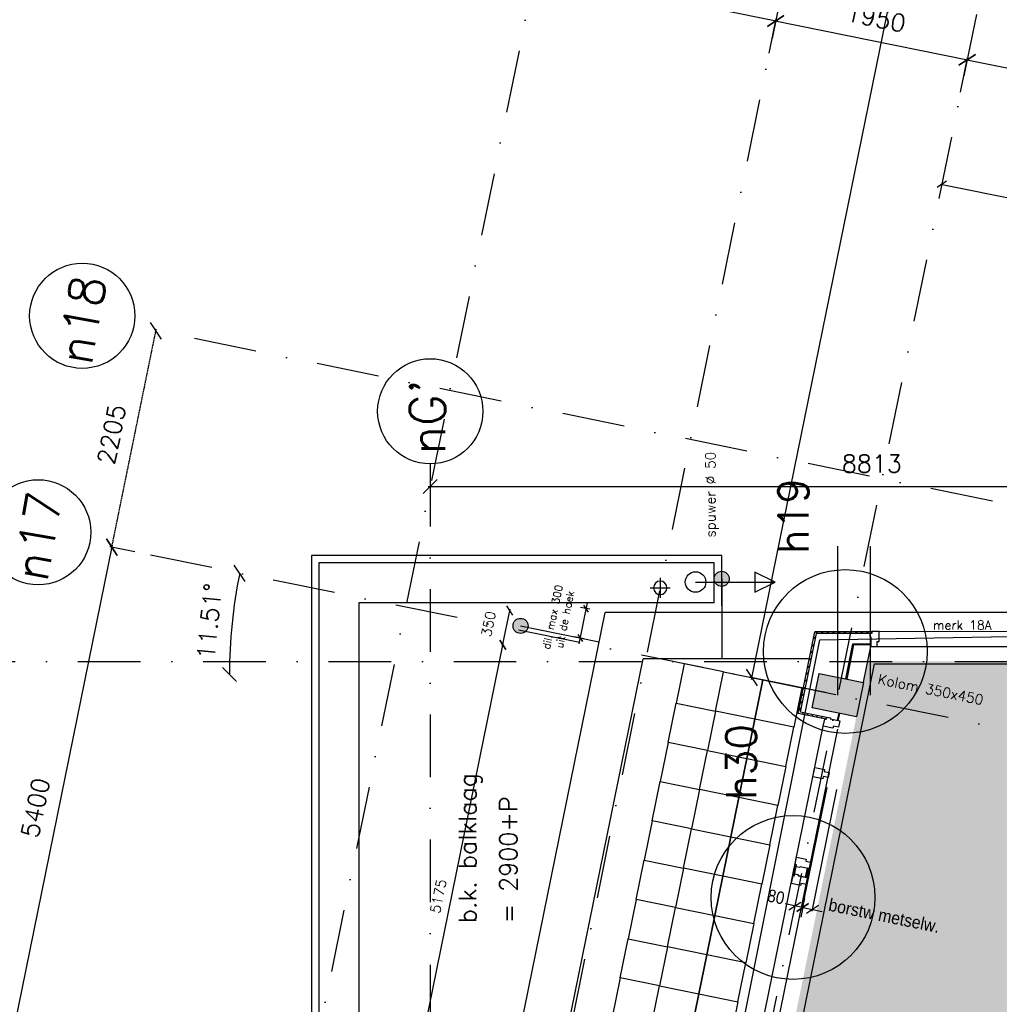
# Model space of a CAD drawing. Extents: x -171140 to 151546, y -8083 to 162438.
# Tile 78 of 96: x 23417 to 33192, y 90555 to 100383. Entities that reach past the tile are written whole.
import ezdxf

# ---------------------------------------------------------------- set-up
doc = ezdxf.new("R2010")
doc.units = 0
doc.header["$LTSCALE"] = 50
doc.header["$MEASUREMENT"] = 0
doc.header["$PDMODE"] = 3
doc.header["$PDSIZE"] = 0.001
doc.linetypes.add('HIDDEN2', pattern=[0.1875, 0.125, -0.0625])
doc.linetypes.add('STRAM_0WT$0$DASHDOT', pattern=[25, 12.5, -6.25, 0, -6.25])
doc.layers.get('0').update_dxf_attribs({"linetype": 'CONTINUOUS'})
doc.layers.get('DEFPOINTS').update_dxf_attribs({"linetype": 'CONTINUOUS'})
for name, color, linetype in [('0POLYBUITENOM', 7, 'CONTINUOUS'), ('_ARCHIEFKASTEN', 1, 'CONTINUOUS'), ('_DETAILNUMMERS', 4, 'CONTINUOUS'), ('_DETAILNUMMERSTEKST', 4, 'CONTINUOUS'), ('A--A28--_F12--', 7, 'CONTINUOUS'), ('A--A42--_F-23-', 9, 'CONTINUOUS'), ('A--L$1A-_RASTER_NR_05', 53, 'CONTINUOUS'), ('A--L21--', 3, 'CONTINUOUS'), ('A--L21A3_BUITENWAND', 3, 'CONTINUOUS'), ('A--L22A1_BINNENWAND', 1, 'CONTINUOUS'), ('A--L22A2_BINNENWAND', 2, 'CONTINUOUS'), ('A--L22A4_BINNENWAND', 4, 'CONTINUOUS'), ('A--L24AC1_TRAPPEN', 1, 'HIDDEN2'), ('A--L27-A2-_DAKEN', 2, 'CONTINUOUS'), ('A--L28--_F12--', 7, 'CONTINUOUS'), ('A--L31--', 2, 'CONTINUOUS'), ('A--L31A1_BUITENKOZIJN', 1, 'CONTINUOUS'), ('A--L42--', 7, 'CONTINUOUS'), ('A--L42--_F-23-', 7, 'CONTINUOUS'), ('A--L52--', 7, 'CONTINUOUS'), ('A--L52--_F123-', 7, 'CONTINUOUS'), ('A--M$1A-_F123-', 1, 'CONTINUOUS'), ('A--M1$A-_F123-', 1, 'CONTINUOUS'), ('A--T$1A-25_TEKST', 2, 'CONTINUOUS'), ('A--T01A-35_TEKST', 3, 'CONTINUOUS'), ('STRAM_0WT$0$A--L$7A-_STRAM', 1, 'STRAM_0WT$0$DASHDOT'), ('STRAM_0WT$0$A--L$7A1-_STRA', 1, 'CONTINUOUS'), ('STRAM_0WT$0$A--L$7A3-_STRA', 3, 'CONTINUOUS'), ('STRAM_0WT$0$A--M$1A-_F123-', 1, 'CONTINUOUS'), ('TEKSTKOZIJNMERK', 2, 'CONTINUOUS'), ('X--LR---_CP', 7, 'CONTINUOUS')]:
    doc.layers.add(name, color=color, linetype=linetype)
doc.styles.add('ALFA-0_25', font='ROMANS')
doc.styles.add('B-01', font='SIMPLEX.SHX', dxfattribs={"width": 0.8, "height": 4.5})
doc.styles.add('HIEMSTRA', font='romans.shx')
doc.styles.get("Standard").update_dxf_attribs({"font": 'txt', "width": 0.9})
doc.styles.add('STRAM_0WT$0$HIEMSTRA', font='romans.shx')
doc.dimstyles.new('BEILEN', dxfattribs={"dimscale": 40, "dimtxt": 2.5, "dimasz": 2, "dimexe": 0.3, "dimexo": 0.3, "dimgap": 2, "dimtad": 1, "dimdec": 0, "dimzin": 0, "dimtxsty": 'HIEMSTRA', "dimblk1": 'OBLIQUE', "dimblk2": 'OBLIQUE', "dimsah": 1, "dimcen": -0.09, "dimdle": 0.3, "dimse1": 1, "dimclrd": 2, "dimclre": 2, "dimclrt": 3, "dimazin": 3, "dimtfac": 1, "dimtdec": 4, "dimtofl": 0, "dimtmove": 0, "dimatfit": 3, "dimtvp": 625, "dimtolj": 1, "dimtzin": 0})
doc.dimstyles.get("Standard").update_dxf_attribs({"dimscale": 40, "dimtxt": 2.5, "dimasz": 2, "dimexe": 0.3, "dimexo": 0.3, "dimgap": 2, "dimtad": 0, "dimdec": 0, "dimzin": 0, "dimtxsty": 'HIEMSTRA', "dimblk1": 'OBLIQUE', "dimblk2": 'OBLIQUE', "dimsah": 1, "dimcen": -0.09, "dimdle": 0.3, "dimse1": 1, "dimclrd": 2, "dimclre": 2, "dimclrt": 3, "dimazin": 3, "dimtfac": 1, "dimtdec": 4, "dimtix": 1, "dimtmove": 0, "dimatfit": 3, "dimtvp": 625, "dimtolj": 1, "dimtzin": 0})
doc.dimstyles.new('STANDARD$0', dxfattribs={"dimscale": 50, "dimtxt": 2.5, "dimasz": 2, "dimexe": 2, "dimexo": 0, "dimgap": 2, "dimtad": 1, "dimdec": 0, "dimzin": 0, "dimtxsty": 'ALFA-0_25', "dimblk1": 'OBLIQUE', "dimblk2": 'OBLIQUE', "dimsah": 1, "dimcen": -3, "dimdle": 2, "dimclrd": 1, "dimclre": 1, "dimclrt": 2, "dimazin": 3, "dimtfac": 0.666667, "dimtofl": 0, "dimtmove": 0, "dimatfit": 3, "dimtvp": 0.833333, "dimtolj": 1, "dimtzin": 0})
doc.dimstyles.new('STRAM_0WT$0$STANDARD', dxfattribs={"dimscale": 70, "dimtxt": 2.5, "dimasz": 2, "dimexe": 0.3, "dimexo": 0.3, "dimgap": 2, "dimtad": 1, "dimdec": 0, "dimzin": 0, "dimtxsty": 'STRAM_0WT$0$HIEMSTRA', "dimblk1": 'STRAM_0WT$0$_OBLIQUE', "dimblk2": 'STRAM_0WT$0$_OBLIQUE', "dimsah": 1, "dimcen": -0.09, "dimdle": 0.3, "dimclrd": 1, "dimclre": 1, "dimclrt": 4, "dimazin": 3, "dimtfac": 1, "dimtdec": 4, "dimtix": 1, "dimtofl": 0, "dimtmove": 0, "dimatfit": 3, "dimtvp": 625, "dimtolj": 1, "dimtzin": 0})

# ---------------------------------------------------------------- blocks, each defined once
blk = doc.blocks.new('STRAM_0WT$0$_OBLIQUE')
at = {"color": 0, "linetype": 'BYBLOCK'}
blk.add_line((-0.5, -0.5), (0.5, 0.5), dxfattribs=at)
blk = doc.blocks.new('*D1362')
at = {"layer": 'DEFPOINTS', "color": 0, "linetype": 'CONTINUOUS'}
for p in [(-47126.5, 68270), (-44655.9, 68124.1), (-44725.8, 67781)]:
    blk.add_point(p, dxfattribs=at)
at = {"layer": 'STRAM_0WT$0$A--M$1A-_F123-', "color": 1, "linetype": 'CONTINUOUS'}
for p, q in [((-47122.3, 68290.6), (-47052.4, 68633.7)), ((-47077.2, 68617.4), (-44635.3, 68120)), ((-44721.6, 67801.5), (-44651.7, 68144.7))]:
    blk.add_line(p, q, dxfattribs=at)
at = {"layer": 'STRAM_0WT$0$A--M$1A-_F123-', "color": 1, "linetype": 'CONTINUOUS', "xscale": 140, "yscale": 140, "zscale": 140}
for p, rotation in [((-47056.6, 68613.2), 168.4862903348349), ((-44655.9, 68124.1), 348.4862903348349)]:
    blk.add_blockref('STRAM_0WT$0$_OBLIQUE', p, dxfattribs=dict(at, rotation=rotation))
at = {"layer": 'STRAM_0WT$0$A--M$1A-_F123-', "color": 4, "linetype": 'CONTINUOUS', "insert": (-45810.8, 68591.6), "char_height": 175, "attachment_point": 5, "rotation": 348.48629, "style": 'STRAM_0WT$0$HIEMSTRA'}
blk.add_mtext('\\A1;2450', dxfattribs=at)
blk = doc.blocks.new('*D1363')
at = {"layer": 'DEFPOINTS', "color": 0, "linetype": 'CONTINUOUS'}
for p in [(-44725.8, 67781), (-42745.1, 67734.9), (-42815, 67391.7)]:
    blk.add_point(p, dxfattribs=at)
at = {"layer": 'STRAM_0WT$0$A--M$1A-_F123-', "color": 1, "linetype": 'CONTINUOUS'}
for p, q in [((-44721.6, 67801.5), (-44651.7, 68144.7)), ((-44676.5, 68128.3), (-42724.5, 67730.7)), ((-42810.8, 67412.3), (-42740.9, 67755.5))]:
    blk.add_line(p, q, dxfattribs=at)
at = {"layer": 'STRAM_0WT$0$A--M$1A-_F123-', "color": 1, "linetype": 'CONTINUOUS', "xscale": 140, "yscale": 140, "zscale": 140}
for p, rotation in [((-44655.9, 68124.1), 168.4862903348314), ((-42745.1, 67734.9), 348.4862903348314)]:
    blk.add_blockref('STRAM_0WT$0$_OBLIQUE', p, dxfattribs=dict(at, rotation=rotation))
at = {"layer": 'STRAM_0WT$0$A--M$1A-_F123-', "color": 4, "linetype": 'CONTINUOUS', "insert": (-43655.1, 68152.5), "char_height": 175, "attachment_point": 5, "rotation": 348.48629, "style": 'STRAM_0WT$0$HIEMSTRA'}
blk.add_mtext('\\A1;1950', dxfattribs=at)
blk = doc.blocks.new('*D1364')
at = {"layer": 'DEFPOINTS', "color": 0, "linetype": 'CONTINUOUS'}
for p in [(-42815, 67391.7), (-37355.8, 66637.1), (-37425.7, 66293.9)]:
    blk.add_point(p, dxfattribs=at)
at = {"layer": 'STRAM_0WT$0$A--M$1A-_F123-', "color": 1, "linetype": 'CONTINUOUS'}
for p, q in [((-42810.8, 67412.3), (-42740.9, 67755.5)), ((-42765.7, 67739.1), (-37335.2, 66632.9)), ((-37421.5, 66314.5), (-37351.6, 66657.7))]:
    blk.add_line(p, q, dxfattribs=at)
at = {"layer": 'STRAM_0WT$0$A--M$1A-_F123-', "color": 1, "linetype": 'CONTINUOUS', "xscale": 140, "yscale": 140, "zscale": 140}
for p, rotation in [((-42745.1, 67734.9), 168.4862903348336), ((-37355.8, 66637.1), 348.4862903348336)]:
    blk.add_blockref('STRAM_0WT$0$_OBLIQUE', p, dxfattribs=dict(at, rotation=rotation))
at = {"layer": 'STRAM_0WT$0$A--M$1A-_F123-', "color": 4, "linetype": 'CONTINUOUS', "insert": (-40005, 67408.9), "char_height": 175, "attachment_point": 5, "rotation": 348.48629, "style": 'STRAM_0WT$0$HIEMSTRA'}
blk.add_mtext('\\A1;5500', dxfattribs=at)
blk = doc.blocks.new('*D1369')
at = {"layer": 'DEFPOINTS', "color": 0, "linetype": 'CONTINUOUS'}
for p in [(-38589.9, 88132.1), (-44896.7, 61569.5), (-44036.5, 61394.2)]:
    blk.add_point(p, dxfattribs=at)
at = {"layer": 'STRAM_0WT$0$A--M$1A-_F123-', "color": 1, "linetype": 'CONTINUOUS'}
for p, q in [((-39446, 88327.9), (-44900.9, 61548.9)), ((-38610.5, 88136.3), (-39470.7, 88311.5)), ((-44057.1, 61398.4), (-44917.3, 61573.7))]:
    blk.add_line(p, q, dxfattribs=at)
at = {"layer": 'STRAM_0WT$0$A--M$1A-_F123-', "color": 1, "linetype": 'CONTINUOUS', "xscale": 140, "yscale": 140, "zscale": 140}
for p, rotation in [((-39450.2, 88307.3), 78.48629033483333), ((-44896.7, 61569.5), 258.4862903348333)]:
    blk.add_blockref('STRAM_0WT$0$_OBLIQUE', p, dxfattribs=dict(at, rotation=rotation))
at = {"layer": 'STRAM_0WT$0$A--M$1A-_F123-', "color": 4, "linetype": 'CONTINUOUS', "insert": (-43428.2, 70434.3), "char_height": 175, "attachment_point": 5, "rotation": 78.48629, "style": 'STRAM_0WT$0$HIEMSTRA'}
blk.add_mtext('\\A1;27287', dxfattribs=at)
blk = doc.blocks.new('*D1408')
at = {"color": 1, "linetype": 'BYBLOCK'}
for p, q in [((-48124.2, 63528.3), (-39268.9, 63528.3)), ((-48103.2, 63562), (-48103.2, 63507.3)), ((-39289.9, 63562), (-39289.9, 63507.3))]:
    blk.add_line(p, q, dxfattribs=at)
at = {"layer": 'DEFPOINTS', "color": 0, "linetype": 'BYBLOCK'}
for p in [(-48103.2, 63583), (-39289.9, 63583), (-39289.9, 63528.3)]:
    blk.add_point(p, dxfattribs=at)
at = {"color": 1, "linetype": 'BYBLOCK', "xscale": 140, "yscale": 140, "zscale": 140, "rotation": 180}
blk.add_blockref('STRAM_0WT$0$_OBLIQUE', (-48103.2, 63528.3), dxfattribs=at)
at = {"color": 1, "linetype": 'BYBLOCK', "xscale": 140, "yscale": 140, "zscale": 140}
blk.add_blockref('STRAM_0WT$0$_OBLIQUE', (-39289.9, 63528.3), dxfattribs=at)
at = {"color": 4, "linetype": 'BYBLOCK', "insert": (-43696.6, 63755.8), "char_height": 175, "attachment_point": 5, "style": 'STRAM_0WT$0$HIEMSTRA'}
blk.add_mtext('\\A1;8813', dxfattribs=at)
blk = doc.blocks.new('*D1478')
at = {"layer": 'DEFPOINTS', "color": 0, "linetype": 'CONTINUOUS'}
for p in [(-51031.7, 62819.2), (-52358.8, 57578.6), (-52109.6, 57527.8)]:
    blk.add_point(p, dxfattribs=at)
at = {"layer": 'STRAM_0WT$0$A--M$1A-_F123-', "color": 1, "linetype": 'CONTINUOUS'}
for p, q in [((-51276.8, 62890.5), (-52363, 57558)), ((-51052.3, 62823.4), (-51301.6, 62874.1)), ((-52130.2, 57532), (-52379.4, 57582.8))]:
    blk.add_line(p, q, dxfattribs=at)
at = {"layer": 'STRAM_0WT$0$A--M$1A-_F123-', "color": 1, "linetype": 'CONTINUOUS', "xscale": 140, "yscale": 140, "zscale": 140}
for p, rotation in [((-51281, 62870), 78.48629033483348), ((-52358.8, 57578.6), 258.4862903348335)]:
    blk.add_blockref('STRAM_0WT$0$_OBLIQUE', p, dxfattribs=dict(at, rotation=rotation))
at = {"layer": 'STRAM_0WT$0$A--M$1A-_F123-', "color": 4, "linetype": 'CONTINUOUS', "insert": (-52042.8, 60269.7), "char_height": 175, "attachment_point": 5, "rotation": 78.48629, "style": 'STRAM_0WT$0$HIEMSTRA'}
blk.add_mtext('\\A1;5400', dxfattribs=at)
blk = doc.blocks.new('*D1479')
at = {"layer": 'DEFPOINTS', "color": 0}
for p in [(-51474.3, 62909.3), (-50061.5, 62275.8), (-52870, 61599.8), (-20789, 61599.8), (-35193.3, 59592.9)]:
    blk.add_point(p, dxfattribs=at)
at = {"layer": 'STRAM_0WT$0$A--M$1A-_F123-', "color": 1}
blk.add_arc((-45045.8, 61599.8), 5061, 168.48629, 180, dxfattribs=at)
at = {"layer": 'STRAM_0WT$0$A--M$1A-_F123-', "color": 1, "xscale": 140, "yscale": 140, "zscale": 140}
for p, rotation in [((-50005, 62610), 78.48629033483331), ((-50106.8, 61599.8), 269.9999999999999)]:
    blk.add_blockref('STRAM_0WT$0$_OBLIQUE', p, dxfattribs=dict(at, rotation=rotation))
at = {"layer": 'STRAM_0WT$0$A--M$1A-_F123-', "color": 4, "insert": (-50307.6, 62130.3), "char_height": 175, "attachment_point": 5, "rotation": 84.24315, "style": 'STRAM_0WT$0$HIEMSTRA'}
blk.add_mtext('\\A1;11.51°', dxfattribs=at)
blk = doc.blocks.new('*D1482')
at = {"color": 1, "linetype": 'BYBLOCK'}
blk.add_line((-51285.2, 62849.4), (-50836.7, 65051.2), dxfattribs=at)
at = {"layer": 'DEFPOINTS', "color": 0, "linetype": 'BYBLOCK'}
for p in [(-50840.9, 65030.6), (-50840.9, 65030.6), (-51281, 62870)]:
    blk.add_point(p, dxfattribs=at)
at = {"color": 1, "linetype": 'BYBLOCK', "xscale": 140, "yscale": 140, "zscale": 140}
for p, rotation in [((-50840.9, 65030.6), 78.48629033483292), ((-51281, 62870), 258.4862903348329)]:
    blk.add_blockref('STRAM_0WT$0$_OBLIQUE', p, dxfattribs=dict(at, rotation=rotation))
at = {"color": 4, "linetype": 'BYBLOCK', "insert": (-51283.8, 63995.7), "char_height": 175, "attachment_point": 5, "rotation": 78.48629, "style": 'STRAM_0WT$0$HIEMSTRA'}
blk.add_mtext('\\A1;2205', dxfattribs=at)
blk = doc.blocks.new('_OBLIQUE')
at = {"color": 0, "linetype": 'BYBLOCK'}
blk.add_line((-0.5, -0.5), (0.5, 0.5), dxfattribs=at)
blk = doc.blocks.new('*D130')
at = {"layer": 'A--M$1A-_F123-', "color": 2, "linetype": 'CONTINUOUS'}
for p, q in [((32606.9, 98741.1), (37897.2, 97663.4)), ((37829.4, 97390.3), (37887.9, 97677.6))]:
    blk.add_line(p, q, dxfattribs=at)
at = {"layer": 'DEFPOINTS', "color": 0, "linetype": 'CONTINUOUS'}
for p in [(32560.1, 98451.4), (37885.5, 97665.8), (37827, 97378.5)]:
    blk.add_point(p, dxfattribs=at)
at = {"layer": 'A--M$1A-_F123-', "color": 2, "linetype": 'CONTINUOUS', "xscale": 80, "yscale": 80, "zscale": 80}
for p, rotation in [((32618.6, 98738.7), 168.4862903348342), ((37885.5, 97665.8), 348.4862903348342)]:
    blk.add_blockref('_OBLIQUE', p, dxfattribs=dict(at, rotation=rotation))
at = {"layer": 'A--M$1A-_F123-', "color": 3, "linetype": 'CONTINUOUS', "insert": (35302, 98447.2), "char_height": 100, "attachment_point": 5, "rotation": 348.48629, "style": 'HIEMSTRA'}
blk.add_mtext('\\A1;5375', dxfattribs=at)
blk = doc.blocks.new('*D248')
at = {"color": 2, "linetype": 'BYBLOCK'}
blk.add_line((27202.9, 89060.7), (28240.6, 94155.1), dxfattribs=at)
at = {"layer": 'DEFPOINTS', "color": 0, "linetype": 'BYBLOCK'}
for p in [(28238.3, 94143.3), (28238.3, 94143.3), (27205.3, 89072.5)]:
    blk.add_point(p, dxfattribs=at)
at = {"color": 2, "linetype": 'BYBLOCK', "xscale": 80, "yscale": 80, "zscale": 80}
for p, rotation in [((28238.3, 94143.3), 78.48629033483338), ((27205.3, 89072.5), 258.4862903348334)]:
    blk.add_blockref('_OBLIQUE', p, dxfattribs=dict(at, rotation=rotation))
at = {"color": 3, "linetype": 'BYBLOCK', "insert": (27594.4, 91633.8), "char_height": 100, "attachment_point": 5, "rotation": 78.48629, "style": 'HIEMSTRA'}
blk.add_mtext('\\A1;5175', dxfattribs=at)
blk = doc.blocks.new('*D275')
at = {"layer": 'A--M$1A-_F123-', "color": 2, "linetype": 'CONTINUOUS'}
blk.add_line((28235.9, 94131.6), (28310.5, 94498), dxfattribs=at)
at = {"layer": 'DEFPOINTS', "color": 0, "linetype": 'CONTINUOUS'}
for p in [(28308.1, 94486.3), (28308.1, 94486.3), (28238.3, 94143.3)]:
    blk.add_point(p, dxfattribs=at)
at = {"layer": 'A--M$1A-_F123-', "color": 2, "linetype": 'CONTINUOUS', "xscale": 80, "yscale": 80, "zscale": 80}
for p, rotation in [((28308.1, 94486.3), 78.48629033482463), ((28238.3, 94143.3), 258.4862903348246)]:
    blk.add_blockref('_OBLIQUE', p, dxfattribs=dict(at, rotation=rotation))
at = {"layer": 'A--M$1A-_F123-', "color": 3, "linetype": 'CONTINUOUS', "insert": (28094.8, 94351.1), "char_height": 100, "attachment_point": 5, "rotation": 78.48629, "style": 'HIEMSTRA'}
blk.add_mtext('\\A1;350', dxfattribs=at)
blk = doc.blocks.new('*D341')
at = {"layer": 'A--M$1A-_F123-', "color": 2, "linetype": 'CONTINUOUS'}
for p, q in [((23981.9, 29671.5), (23903.5, 29687.4)), ((23978.7, 29655.8), (23984.3, 29683.2)), ((24079.9, 29651.5), (23981.9, 29671.5)), ((24079.9, 29651.5), (24158.2, 29635.5))]:
    blk.add_line(p, q, dxfattribs=at)
at = {"layer": 'DEFPOINTS', "color": 0, "linetype": 'CONTINUOUS'}
for p in [(23976.3, 29644), (23981.9, 29671.5), (24074.3, 29624)]:
    blk.add_point(p, dxfattribs=at)
at = {"layer": 'A--M$1A-_F123-', "color": 2, "linetype": 'CONTINUOUS', "xscale": 80, "yscale": 80, "zscale": 80}
for p, rotation in [((23981.9, 29671.5), 348.4862903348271), ((24079.9, 29651.5), 168.4862903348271)]:
    blk.add_blockref('_OBLIQUE', p, dxfattribs=dict(at, rotation=rotation))
at = {"layer": 'A--M$1A-_F123-', "color": 3, "linetype": 'CONTINUOUS', "insert": (36506, 90903.8), "char_height": 100, "attachment_point": 5, "rotation": 348.48629, "style": 'HIEMSTRA'}
blk.add_mtext('\\A1;100', dxfattribs=at)
blk = doc.blocks.new('KOLOM450X350')
at = {"layer": 'A--A28--_F12--', "color": 8}
for points in [[(-175, -225), (-175, 225), (175, 225)], [(-175, -225), (175, 225), (175, -225)]]:
    blk.add_solid(points, dxfattribs=at)
at = {"layer": 'A--L28--_F12--', "color": 3, "linetype": 'CONTINUOUS'}
blk.add_lwpolyline([(-175, -225), (-175, 225), (175, 225), (175, -225)], close=True, dxfattribs=at)
at = {"layer": 'X--LR---_CP'}
for p in [(-175, 0), (-175, 0), (175, 0)]:
    blk.add_point(p, dxfattribs=at)
blk = doc.blocks.new('*U968')
at = {"layer": 'A--A42--_F-23-', "linetype": 'CONTINUOUS'}
h = blk.add_hatch(dxfattribs=at)
h.set_pattern_fill('ALFALINE', color=256, scale=40, style=0)
h.set_pattern_definition([(45, (-31197.013, -93463.103), (-28.284271, 28.284271), [])])
h.paths.add_polyline_path([(0, 0), (-10.6, -7), (156, 810.7), (163.4, 801.7), (170.7, 792.7), (10.6, 7)])
at = {"layer": 'A--L42--_F-23-', "color": 2, "linetype": 'CONTINUOUS'}
for points in [[(-10.6, -7), (-10.6, -7), (156, 810.7), (156, 810.7)], [(10.6, 7), (10.6, 7), (170.7, 792.7), (170.7, 792.7)]]:
    blk.add_lwpolyline(points, dxfattribs=at)
blk = doc.blocks.new('*U967')
at = {"layer": 'A--A42--_F-23-', "linetype": 'CONTINUOUS'}
h = blk.add_hatch(dxfattribs=at)
h.set_pattern_fill('ALFALINE', color=256, scale=40, style=0)
h.set_pattern_definition([(45, (-31466.476, -93408.195), (-28.284271, 28.284271), [])])
h.paths.add_polyline_path([(0, 0), (-1.8, -8.8), (-280.1, 47.9), (-269.5, 54.9), (-258.8, 61.9), (1.8, 8.8)])
at = {"layer": 'A--L42--_F-23-', "color": 2, "linetype": 'CONTINUOUS'}
for points in [[(0, 0), (-1.8, -8.8), (-280.1, 47.9), (-280.1, 47.9)], [(0, 0), (1.8, 8.8), (-258.8, 61.9), (-258.8, 61.9)]]:
    blk.add_lwpolyline(points, dxfattribs=at)
blk = doc.blocks.new('*U955')
at = {"layer": 'A--A42--_F-23-', "linetype": 'CONTINUOUS'}
h = blk.add_hatch(dxfattribs=at)
h.set_pattern_fill('ALFALINE', color=256, scale=40, style=0)
h.set_pattern_definition([(45, (-31921.79, -94264.81), (-28.284271, 28.284271), [])])
h.paths.add_polyline_path([(0, 0), (0, -9), (-554.1, -9), (-561.4, 0), (-568.8, 9), (0, 9)])
at = {"layer": 'A--L42--_F-23-', "color": 2, "linetype": 'CONTINUOUS'}
for points in [[(0, 0), (0, 9), (-568.8, 9), (-568.8, 9)], [(0, 0), (0, -9), (-554.1, -9), (-554.1, -9)]]:
    blk.add_lwpolyline(points, dxfattribs=at)
blk = doc.blocks.new('DILATATIEVOEG')
at = {"layer": 'A--L21A3_BUITENWAND', "linetype": 'CONTINUOUS'}
h = blk.add_hatch(color=256, dxfattribs=at)
edge = h.paths.add_edge_path()
edge.add_arc((-800, 0), 75, 0, 360)
blk.add_line((-800, 0), (0, 0), dxfattribs=at)
blk.add_circle((-800, 0), 75, dxfattribs=at)
at = {"layer": 'X--LR---_CP', "linetype": 'CONTINUOUS'}
blk.add_point((0, 0), dxfattribs=at)
blk = doc.blocks.new('*D448')
at = {"layer": 'A--M$1A-_F123-', "color": 1, "linetype": 'CONTINUOUS'}
for p, q in [((28998.3, 94152.3), (29082.2, 94563.8)), ((29105.6, 94497.8), (29011.4, 94517)), ((29045.7, 94203.8), (28951.5, 94223))]:
    blk.add_line(p, q, dxfattribs=at)
at = {"layer": 'DEFPOINTS', "color": 0, "linetype": 'CONTINUOUS'}
for p in [(29070.2, 94505), (29105.6, 94497.8), (29045.7, 94203.8)]:
    blk.add_point(p, dxfattribs=at)
at = {"layer": 'A--M$1A-_F123-', "color": 1, "linetype": 'CONTINUOUS', "xscale": 60, "yscale": 60, "zscale": 60}
for p, rotation in [((29070.2, 94505), 78.48628901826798), ((29010.3, 94211.1), 258.486289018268)]:
    blk.add_blockref('_OBLIQUE', p, dxfattribs=dict(at, rotation=rotation))
at = {"layer": 'A--M$1A-_F123-', "color": 2, "linetype": 'CONTINUOUS', "insert": (28795.3, 94407.9), "char_height": 75, "attachment_point": 5, "rotation": 78.48629, "style": 'ALFA-0_25'}
blk.add_mtext('\\A1;dil. max 300 \\Puit de hoek', dxfattribs=at)
blk = doc.blocks.new('*D521')
at = {"layer": 'A--M1$A-_F123-', "color": 1}
for p, q in [((31151.7, 91537.1), (31053.7, 91557.1)), ((31155.5, 91555.7), (31131.7, 91439.2)), ((31233.8, 91539.7), (31210.1, 91423.2)), ((31230.1, 91521.2), (31328.1, 91501.2))]:
    blk.add_line(p, q, dxfattribs=at)
at = {"layer": 'DEFPOINTS', "color": 0}
for p in [(31155.5, 91555.7), (31230.1, 91521.2), (31233.8, 91539.7)]:
    blk.add_point(p, dxfattribs=at)
at = {"layer": 'A--M1$A-_F123-', "color": 1, "xscale": 100, "yscale": 100, "zscale": 100}
for p, rotation in [((31151.7, 91537.1), 348.4862903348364), ((31230.1, 91521.2), 168.4862903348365)]:
    blk.add_blockref('_OBLIQUE', p, dxfattribs=dict(at, rotation=rotation))
at = {"layer": 'A--M1$A-_F123-', "color": 2, "insert": (30964.2, 91627.2), "char_height": 125, "attachment_point": 5, "rotation": 348.48629}
blk.add_mtext('\\A1;80', dxfattribs=at)
blk = doc.blocks.new('*D522')
at = {"layer": 'A--M1$A-_F123-', "color": 1}
for p, q in [((31230.1, 91521.2), (31250, 91619.2)), ((31328.1, 91501.2), (31348, 91599.2)), ((31230.1, 91521.2), (31132.1, 91541.1)), ((31328.1, 91501.2), (31426, 91481.3))]:
    blk.add_line(p, q, dxfattribs=at)
at = {"layer": 'DEFPOINTS', "color": 0}
for p in [(31230.1, 91521.2), (31328.1, 91501.2), (31328.1, 91501.2)]:
    blk.add_point(p, dxfattribs=at)
at = {"layer": 'A--M1$A-_F123-', "color": 1, "xscale": 100, "yscale": 100, "zscale": 100}
for p, rotation in [((31230.1, 91521.2), 348.4862903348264), ((31328.1, 91501.2), 168.4862903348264)]:
    blk.add_blockref('_OBLIQUE', p, dxfattribs=dict(at, rotation=rotation))
at = {"layer": 'A--M1$A-_F123-', "color": 2, "insert": (32043.9, 91439.1), "char_height": 125, "attachment_point": 5, "rotation": 348.48629}
blk.add_mtext('\\A1;\\fArial|b0|i0|c0|p34;\\C1;borstw metselw.', dxfattribs=at)
blk = doc.blocks.new('S050003-')
at = {"layer": 'A--L52--_F123-', "color": 1, "linetype": 'CONTINUOUS'}
for points in [[(1, 1), (1, -1)], [(0, 0), (2, 0)]]:
    blk.add_lwpolyline(points, dxfattribs=at)
blk.add_lwpolyline([(0.33, 0, 1), (1.67, 0, 1)], format="xyb", close=True, dxfattribs=at)
blk = doc.blocks.new('STRAM_0WT')
at = {"layer": 'STRAM_0WT$0$A--L$7A-_STRAM'}
for p, q in [((-38410.733, 89013.047), (-64231.371, -37744.184)), ((-46967.857, 69048.716), (-68542.883, -36866.195)), ((-44567.212, 68559.429), (-66142.131, -37354.959)), ((-32694.807, 61334.202), (-51034.14, 65069.951)), ((-48103.183, 63702.069), (-48103.183, 48393.488)), ((-33134.93, 59173.573), (-51474.264, 62909.322)), ((-52869.992, 61729.831), (-20789.004, 61729.831))]:
    blk.add_line(p, q, dxfattribs=at)
at = {"layer": 'STRAM_0WT$0$A--L$7A1-_STRA'}
for centre in [(-51575.766, 65180.281), (-48103.183, 64227.069), (-52015.889, 63019.652)]:
    blk.add_circle(centre, 525, dxfattribs=at)
at = {"layer": 'STRAM_0WT$0$A--L$7A3-_STRA', "style": 'STRAM_0WT$0$HIEMSTRA'}
for s, rotation, p in [('n18', 80, (-51485.53, 64674.654)), ("nG'", 90, (-47955.735, 63796.59)), ('n17', 80, (-51925.654, 62514.025))]:
    blk.add_text(s, height=350, rotation=rotation, dxfattribs=at).set_placement(p)
at = {"layer": 'STRAM_0WT$0$A--M$1A-_F123-', "linetype": 'CONTINUOUS'}
dim = blk.add_linear_dim(base=(-44896.709, 61569.465), p1=(-38589.938, 88132.076), p2=(-44036.476, 61394.234), angle=258.4862903, dimstyle='STRAM_0WT$0$STANDARD', dxfattribs=at)
dim.commit()
dim.dimension.update_dxf_attribs({"geometry": '*D1369', "text_midpoint": (-43428.233, 70434.279), "dimtype": 129})
for p1, p2, distance, picture, middle in [((-47126.484, 68269.996), (-44725.785, 67780.97), 350.22, '*D1362', (-45810.82, 68591.578)), ((-44725.785, 67780.97), (-42815.025, 67391.745), 350.22, '*D1363', (-43655.091, 68152.452)), ((-42815.025, 67391.745), (-37425.702, 66293.932), 350.22, '*D1364', (-40005.049, 67408.933)), ((-51031.727, 62819.177), (-52109.58, 57527.841), -254.373, '*D1478', (-52042.83, 60269.692))]:
    dim = blk.add_aligned_dim(p1=p1, p2=p2, distance=distance, dimstyle='STRAM_0WT$0$STANDARD', dxfattribs=at)
    dim.commit()
    dim.dimension.update_dxf_attribs({"geometry": picture, "text_midpoint": middle})
at = {"layer": 'STRAM_0WT$0$A--M$1A-_F123-'}
dim = blk.add_aligned_dim(p1=(-51280.981, 62869.951), p2=(-50840.858, 65030.579), distance=0, dimstyle='STRAM_0WT$0$STANDARD', dxfattribs=at)
dim.commit()
dim.dimension.update_dxf_attribs({"geometry": '*D1482', "text_midpoint": (-51283.842, 63995.674)})
at = {"layer": 'STRAM_0WT$0$A--M$1A-_F123-', "linetype": 'CONTINUOUS'}
dim = blk.add_linear_dim(base=(-39289.938, 63477.07), p1=(-48103.183, 63531.81), p2=(-39289.938, 63531.81), dimstyle='STRAM_0WT$0$STANDARD', dxfattribs=at)
dim.commit()
dim.dimension.update_dxf_attribs({"geometry": '*D1408', "text_midpoint": (-43696.56, 63704.57), "insert": (0, -51.181)})
at = {"layer": 'STRAM_0WT$0$A--M$1A-_F123-'}
dim = blk.add_angular_dim_2l(base=(-50061.471, 62275.822), line1=((-35193.327, 59592.871), (-51474.264, 62909.322)), line2=((-52869.992, 61599.831), (-20789.004, 61599.831)), dimstyle='STRAM_0WT$0$STANDARD', override={"dimdec": 2, "dimadec": 2}, dxfattribs=at)
dim.commit()
dim.dimension.update_dxf_attribs({"geometry": '*D1479', "text_midpoint": (-50307.647, 62130.309)})

msp = doc.modelspace()

# ---------------------------------------------------------------- hatches: boundary and pattern name
at = {"layer": 'A--L$1A-_RASTER_NR_05'}
h = msp.add_hatch(color=256, dxfattribs=at)
h.dxf.hatch_style = 2
h.paths.add_polyline_path([(31765.8, 93424.8), (31835.7, 93767.7), (31878.2, 93976.7), (37134, 93976.7), (36048.3, 88646.9), (36160, 88624), (36170.8, 88621.9), (32648.2, 71329), (32360.3, 69910.1), (32006.7, 68167.4), (31769.7, 67017.6), (31749.7, 66919.6), (30871.8, 62608.1), (30350.5, 60049.3), (27777.3, 47417.2), (27357.8, 45357.4), (20562.8, 46741.5), (20283, 46798.5), (21262.1, 51604.8), (22277.2, 56588.3), (24184.1, 56197.8), (24220.8, 56385.4), (24290.7, 56728.4), (25298.7, 61676.8), (25368.6, 62019.7), (26376.5, 66968.1), (26446.4, 67311), (27454.4, 72259.4), (27524.3, 72602.4), (28532.3, 77550.7), (28602.1, 77893.7), (29610.1, 82842.1), (29680, 83185), (30688, 88133.4), (30757.8, 88476.4)])

# ---------------------------------------------------------------- linework, layer by layer
for p, q in [((31580.3, 93641.1), (31580.3, 95128.2)), ((31908.3, 93641.1), (31908.3, 95128.2))]:
    msp.add_line(p, q)
at = {"linetype": 'CONTINUOUS'}
msp.add_line((31836, 93769.1), (31908.8, 94126.8), dxfattribs=at)
at = {"layer": '0POLYBUITENOM', "elevation": 1}
msp.add_lwpolyline([(23953.4, 56896.1), (31400, 94192.9), (36721.7, 94286.2), (36721.7, 94344.1), (36821.7, 94344.1), (40332.8, 94244.1), (40665.4, 95281.1), (41182.9, 95281.1), (41287.2, 88862.1, -0.116641), (47540.8, 87115.2), (48139.4, 83930.7), (48367.6, 80374.9), (48367.6, 68168.9), (48548.7, 67799.5, -0.105216), (45698.6, 66719.9), (45689, 56846.9)], format="xyb", dxfattribs=at)
at = {"layer": '_ARCHIEFKASTEN'}
for points in [[(30171.7, 95036.2), (26327.4, 95036.2), (26327.4, 83816.9)], [(30421.7, 94530.6), (30421.7, 95036.2), (30171.7, 95036.2)], [(30171.7, 94961.2), (26402.4, 94961.2), (26402.4, 83623.1)], [(30346.7, 94561.2), (30346.7, 94961.2), (30171.7, 94961.2)], [(30346.7, 94561.2), (26802.4, 94561.2), (26802.4, 83949.8)]]:
    msp.add_lwpolyline(points, dxfattribs=at)
at = {"layer": '_DETAILNUMMERS'}
for centre in [(31655.3, 94076.4), (31133.9, 91621.4)]:
    msp.add_circle(centre, 817.4, dxfattribs=at)
at = {"layer": 'A--L22A1_BINNENWAND'}
for points in [[(30359.2, 93481.6), (30439, 93873.6), (30047, 93953.4), (29967.2, 93561.4)], [(30359.2, 93481.6), (30439, 93873.6), (30831, 93793.8), (30751.1, 93401.8)], [(30751.1, 93401.8), (30831, 93793.8), (31222.9, 93713.9), (31143.1, 93322)], [(30359.2, 93481.6), (30279.4, 93089.7), (29887.4, 93169.5), (29967.2, 93561.4)], [(30359.2, 93481.6), (30279.4, 93089.7), (30671.3, 93009.8), (30751.1, 93401.8)], [(30751.1, 93401.8), (30671.3, 93009.8), (31063.3, 92930), (31143.1, 93322)], [(30199.6, 92697.7), (30279.4, 93089.7), (29887.4, 93169.5), (29807.6, 92777.5)], [(30199.6, 92697.7), (30279.4, 93089.7), (30671.3, 93009.8), (30591.5, 92617.9)], [(30591.5, 92617.9), (30671.3, 93009.8), (31063.3, 92930), (30983.5, 92538.1)], [(30199.6, 92697.7), (30119.7, 92305.7), (29727.8, 92385.6), (29807.6, 92777.5)], [(30199.6, 92697.7), (30119.7, 92305.7), (30511.7, 92225.9), (30591.5, 92617.9)], [(30591.5, 92617.9), (30511.7, 92225.9), (30903.7, 92146.1), (30983.5, 92538.1)], [(30039.9, 91913.8), (30119.7, 92305.7), (29727.8, 92385.6), (29648, 91993.6)], [(30039.9, 91913.8), (30119.7, 92305.7), (30511.7, 92225.9), (30431.9, 91834)], [(30431.9, 91834), (30511.7, 92225.9), (30903.7, 92146.1), (30823.8, 91754.2)], [(30039.9, 91913.8), (29960.1, 91521.8), (29568.2, 91601.6), (29648, 91993.6)], [(30039.9, 91913.8), (29960.1, 91521.8), (30352.1, 91442), (30431.9, 91834)], [(30431.9, 91834), (30352.1, 91442), (30744, 91362.2), (30823.8, 91754.2)], [(29880.3, 91129.9), (29960.1, 91521.8), (29568.2, 91601.6), (29488.3, 91209.7)], [(29880.3, 91129.9), (29960.1, 91521.8), (30352.1, 91442), (30272.3, 91050.1)], [(30272.3, 91050.1), (30352.1, 91442), (30744, 91362.2), (30664.2, 90970.2)], [(29880.3, 91129.9), (29800.5, 90737.9), (29408.5, 90817.7), (29488.3, 91209.7)], [(29880.3, 91129.9), (29800.5, 90737.9), (30192.4, 90658.1), (30272.3, 91050.1)], [(30272.3, 91050.1), (30192.4, 90658.1), (30584.4, 90578.3), (30664.2, 90970.2)], [(29720.7, 90346), (29800.5, 90737.9), (29408.5, 90817.7), (29328.7, 90425.8)], [(29720.7, 90346), (29800.5, 90737.9), (30192.4, 90658.1), (30112.6, 90266.1)], [(30112.6, 90266.1), (30192.4, 90658.1), (30584.4, 90578.3), (30504.6, 90186.3)]]:
    msp.add_lwpolyline(points, close=True, dxfattribs=at)
at = {"layer": 'A--L22A2_BINNENWAND'}
for p, q in [((30804.3, 88339.3), (31947.6, 93951.7)), ((31947.6, 93951.7), (37128.9, 93951.7))]:
    msp.add_line(p, q, dxfattribs=at)
at = {"layer": 'A--L22A4_BINNENWAND', "linetype": 'CONTINUOUS'}
for p, q in [((19583.5, 46971.6), (29258.3, 94466.7)), ((39189.6, 94466.7), (29258.3, 94466.7)), ((22146.5, 57224.1), (29638.2, 94001.7)), ((31285.2, 94001.7), (29638.2, 94001.7))]:
    msp.add_line(p, q, dxfattribs=at)
at = {"layer": 'A--L27-A2-_DAKEN'}
msp.add_line((30161.1, 94767), (30954, 94767.3), dxfattribs=at)
msp.add_lwpolyline([(30954, 94767.3), (30954, 94767.3), (30754, 94867.3), (30753.9, 94667.3)], close=True, dxfattribs=at)
msp.add_circle((30161.1, 94769.7), 102.6, dxfattribs=at)
at = {"layer": 'A--L31--', "color": 2, "linetype": 'CONTINUOUS'}
for p, q in [((31659.3, 93803.6), (31730.2, 94151.7)), ((31730.2, 94151.7), (31908.8, 94151.8)), ((31738.4, 94141.7), (31669.1, 93801.6)), ((31908.8, 94141.8), (31738.4, 94141.7)), ((31589.4, 93460.7), (31575.1, 93390.1)), ((31584.9, 93388.1), (31599.2, 93458.7)), ((31154.6, 91938.9), (31135.8, 91846.8)), ((31147.6, 91844.4), (31166.4, 91936.5)), ((31166.4, 91936.5), (31154.6, 91938.9)), ((31273.9, 91913.5), (31255.6, 91823.4)), ((31270.3, 91820.4), (31288.6, 91910.5)), ((31288.6, 91910.5), (31273.9, 91913.5)), ((31135.8, 91846.8), (31147.6, 91844.4)), ((31186, 91837.6), (31255.6, 91823.4)), ((31255.6, 91823.4), (31270.3, 91820.4))]:
    msp.add_line(p, q, dxfattribs=at)
for points in [[(31908.8, 94126.8), (31973.8, 94126.8), (31973.8, 94177.8), (31994.8, 94177.8), (31994.8, 94276.8), (31921.8, 94276.8), (31921.8, 94261.8), (31899.8, 94261.8), (31899.8, 94222.8), (31908.8, 94222.8)], [(31599.6, 93385.1), (31586.6, 93321.5), (31536.6, 93331.7), (31532.4, 93311.1), (31435.4, 93330.8), (31450, 93402.4), (31464.7, 93399.4), (31469.1, 93420.9), (31507.3, 93413.1), (31505.5, 93404.3)], [(31494.5, 92869.2), (31483.9, 92817.3), (31433.9, 92827.5), (31429.7, 92806.9), (31332.7, 92826.7), (31347.3, 92898.2), (31351.7, 92919.8), (31366.4, 92916.8), (31448.7, 92900), (31444.5, 92879.4)], [(31168.6, 92022.8), (31265.6, 92003), (31261.4, 91982.4), (31311.4, 91972.2), (31298.4, 91908.5), (31204.4, 91927.7), (31202.6, 91918.9), (31164.4, 91926.7), (31168.4, 91946.3), (31153.6, 91949.3)], [(31115.9, 91764.1), (31212.9, 91744.3), (31217.1, 91764.9), (31267.1, 91754.7), (31280.1, 91818.4), (31186, 91837.6), (31187.8, 91846.4), (31149.6, 91854.1), (31145.6, 91834.6), (31130.9, 91837.6)]]:
    msp.add_lwpolyline(points, close=True, dxfattribs=at)
at = {"layer": 'A--L31A1_BUITENKOZIJN'}
for p, q in [((31994.8, 94277.9), (40281.8, 94276.3)), ((31973.7, 94127.9), (40302.8, 94126.3)), ((30489.4, 88692.2), (31435.4, 93330.8)), ((30632.1, 88641.7), (31582.4, 93300.9))]:
    msp.add_line(p, q, dxfattribs=at)
at = {"layer": 'A--M1$A-_F123-'}
for p, q in [((31226.6, 91504.4), (31474, 92718.7)), ((31324.6, 91484.4), (31572, 92698.7))]:
    msp.add_line(p, q, dxfattribs=at)
at = {"layer": 'X--LR---_CP'}
msp.add_point((31580.3, 93641.1), dxfattribs=at)

# ---------------------------------------------------------------- block references
at = {"rotation": 78.48629033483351}
msp.add_blockref('KOLOM450X350', (31580.3, 93641.1), dxfattribs=at)
at = {"layer": 'A--L21--', "linetype": 'CONTINUOUS'}
for p, rotation in [((30421.7, 94001.7), 269.9999999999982), ((29198.4, 94172.7), 348.4862903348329)]:
    msp.add_blockref('DILATATIEVOEG', p, dxfattribs=dict(at, rotation=rotation))
at = {"layer": 'A--L24AC1_TRAPPEN'}
msp.add_blockref('STRAM_0WT', (75617, 32246.9), dxfattribs=at)
at = {"layer": 'A--L42--'}
for name, p in [('*U968', (31197, 93463.1)), ('*U955', (31921.8, 94264.8)), ('*U967', (31466.5, 93408.2))]:
    msp.add_blockref(name, p, dxfattribs=at)
at = {"layer": 'A--L52--', "xscale": 100, "yscale": 100, "zscale": 100}
msp.add_blockref('S050003-', (29708.3, 94711.8), dxfattribs=at)

# ---------------------------------------------------------------- texts
at = {"layer": '_DETAILNUMMERSTEKST', "style": 'ALFA-0_25'}
for s, p in [('h19', (31286.9, 95050.5)), ('h30', (30765.6, 92595.5))]:
    msp.add_text(s, height=300, rotation=90, dxfattribs=at).set_placement(p)
at = {"layer": 'A--T$1A-25_TEKST', "style": 'B-01'}
for s, rotation, p in [('spuwer %%C 50', 90, (30359.4, 95213.3)), ('Kolom 350x450', 348.47958, (31971.9, 93755.6))]:
    msp.add_text(s, height=100, rotation=rotation, dxfattribs=at).set_placement(p)
at = {"layer": 'A--T01A-35_TEKST', "style": 'HIEMSTRA'}
for s, p in [('b.k. balklaag', (27972.9, 91363.3)), ('= 2900+P', (28380.9, 91363.3))]:
    msp.add_text(s, height=175, rotation=90, dxfattribs=at).set_placement(p)
at = {"layer": 'TEKSTKOZIJNMERK', "style": 'B-01'}
msp.add_text('merk 18A', height=90, rotation=359.92267, dxfattribs=at).set_placement((32529.5, 94295.1))

# ---------------------------------------------------------------- dimensions: what is measured, and where the dimension line sits
at = {"layer": 'A--M$1A-_F123-', "linetype": 'CONTINUOUS'}
for p1, p2, distance, override, picture, middle in [((32560.1, 98451.4), (37827, 97378.5), 293.2, {"dimgap": 5}, '*D130', (35302, 98447.2)), ((28238.3, 94143.3), (28308.1, 94486.3), 0, {"dimse1": 1}, '*D275', (28094.8, 94351.1))]:
    dim = msp.add_aligned_dim(p1=p1, p2=p2, distance=distance, dimstyle='BEILEN', override=override, dxfattribs=at)
    dim.commit()
    dim.dimension.update_dxf_attribs({"geometry": picture, "text_midpoint": middle})
dim = msp.add_aligned_dim(p1=(29045.7, 94203.8), p2=(29105.6, 94497.8), distance=36.2, text='dil. max <> \\Puit de hoek', dimstyle='STANDARD$0', override={"dimscale": 30}, dxfattribs=at)
dim.commit()
dim.dimension.update_dxf_attribs({"geometry": '*D448', "text_midpoint": (28795.3, 94407.9)})
for p1, p2, distance, dimstyle, picture, middle in [((27205.3, 89072.5), (28238.3, 94143.3), 0, 'BEILEN', '*D248', (27594.4, 91633.8)), ((24074.3, 29624), (23976.3, 29644), -28, 'STANDARD', '*D341', (36506, 90903.8))]:
    dim = msp.add_aligned_dim(p1=p1, p2=p2, distance=distance, dimstyle=dimstyle, dxfattribs=at)
    dim.commit()
    dim.dimension.update_dxf_attribs({"geometry": picture, "text_midpoint": middle})
at = {"layer": 'A--M1$A-_F123-'}
dim = msp.add_linear_dim(base=(31230.1, 91521.2), p1=(31155.5, 91555.7), p2=(31233.8, 91539.7), angle=348.48629, dimstyle='STANDARD$0', override={"dimscale": 50, "dimtxsty": 'STANDARD'}, dxfattribs=at)
dim.commit()
dim.dimension.update_dxf_attribs({"geometry": '*D521', "text_midpoint": (30964.2, 91627.2), "dimtype": 161})
dim = msp.add_linear_dim(base=(31328.1, 91501.2), p1=(31230.1, 91521.2), p2=(31328.1, 91501.2), angle=348.48629, text='\\fArial|b0|i0|c0|p34;\\C1;borstw metselw.', dimstyle='STANDARD$0', override={"dimscale": 50, "dimtxsty": 'STANDARD'}, dxfattribs=at)
dim.commit()
dim.dimension.update_dxf_attribs({"geometry": '*D522', "text_midpoint": (32043.9, 91439.1), "dimtype": 161})

doc.saveas('drawing.dxf')
